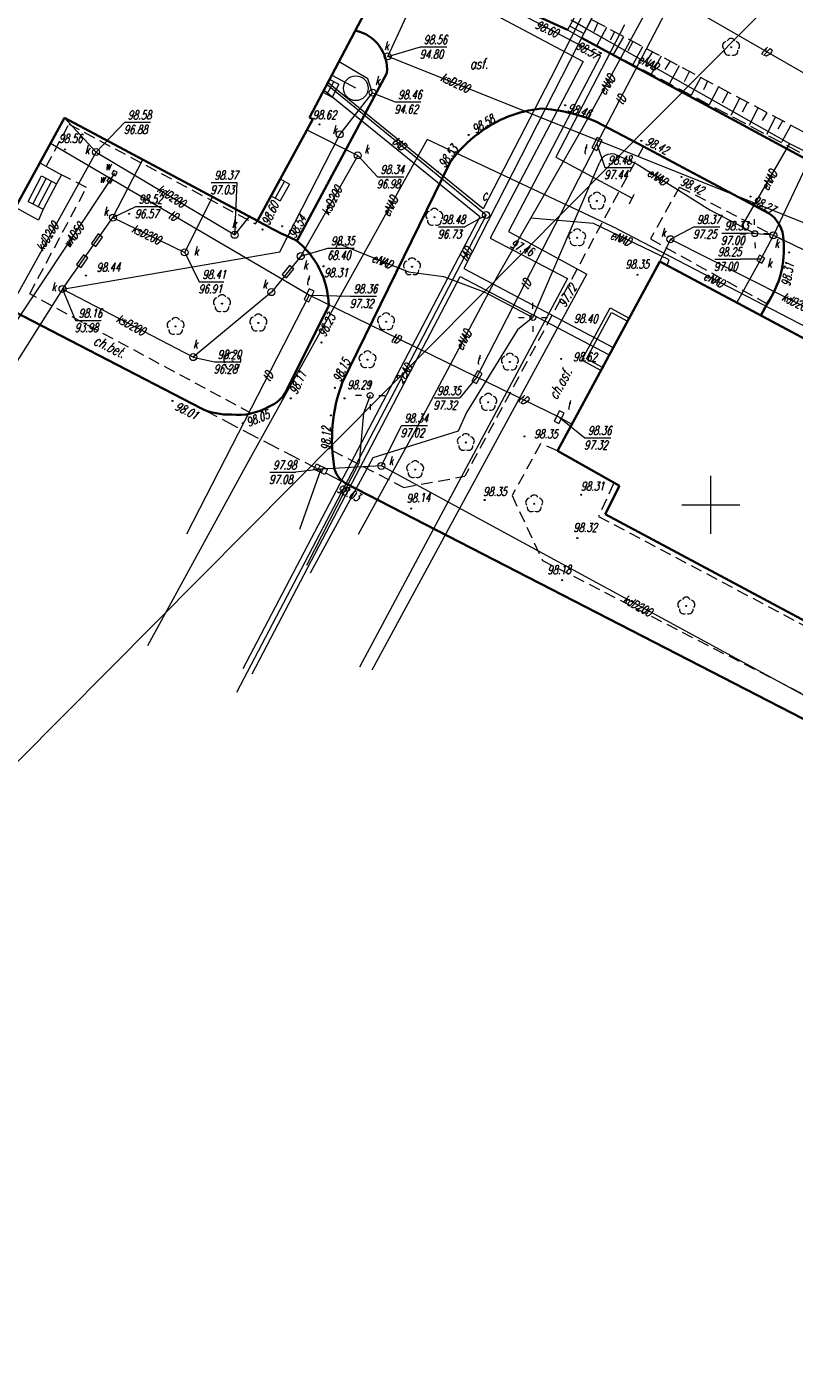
# Model space of a CAD drawing. Header units: metres. Extents: x 7501691 to 7504871, y 5814048 to 5814963.
# Tile 11 of 90: x 7502091 to 7502157, y 5814375 to 5814491. Entities that reach past the tile are written whole.
import ezdxf
from ezdxf.enums import TextEntityAlignment as Align

# ---------------------------------------------------------------- set-up
doc = ezdxf.new("R2010")
doc.units = ezdxf.units.M
doc.header["$MEASUREMENT"] = 0
for name, pattern in [('1', [0]), ('11', [3, 2.5, -0.5]), ('BUD', [0]), ('KOC', [1.5, 1, -0.5]), ('KOJ', [0]), ('KOU', [2, 1.5, -0.5]), ('SCH', [0]), ('UEB', [0]), ('UPC', [0]), ('UPE', [0]), ('UPG', [0]), ('UPK', [0]), ('UPT', [0]), ('UPW', [0]), ('WJD', [0]), ('WSD', [1.75, 1.25, -0.5]), ('WSQ', [1.75, 1.25, -0.5])]:
    doc.linetypes.add(name, pattern=pattern)
doc.layers.get('0').update_dxf_attribs({"linetype": 'CONTINUOUS'})
for name, color, linetype, lineweight in [('EBTPO_L_2', 7, 'CONTINUOUS', 15), ('EBTPO_L_6', 7, 'WJD', 18), ('EBUPP_L_1', 7, 'BUD', 35), ('EBUPP_L_3', 7, '1', 35), ('KRZYZE_L_0', 7, '1', 18), ('SDROK_T_0', 7, 'CONTINUOUS', 18), ('SDROK_T_1', 7, 'CONTINUOUS', 18), ('SDRPK_L_0', 7, 'KOJ', 35), ('SDRPK_L_1', 7, '11', 15), ('SDRPK_L_2', 7, 'KOC', 18), ('SDRPK_L_3', 7, 'KOJ', 35), ('SDRPK_L_5', 7, '11', 18), ('SZZPZ_T_0', 3, 'CONTINUOUS', 18), ('UCCOA_T_0', 6, 'CONTINUOUS', 18), ('UCCOC_T_0', 6, 'CONTINUOUS', 15), ('UCCOO_T_0', 6, 'CONTINUOUS', 15), ('UCCPA_T_1', 6, 'CONTINUOUS', 18), ('UCCPOR_L_1', 6, 'UPC', 18), ('UEEOO_T_0', 1, 'CONTINUOUS', 15), ('UEEPA_T_1', 7, 'CONTINUOUS', 18), ('UEEPA_T_2', 1, 'CONTINUOUS', 18), ('UEEPA_T_3', 1, 'CONTINUOUS', 18), ('UEEPON_L_0', 1, 'UEB', 15), ('UEEPON_L_1', 1, 'UEB', 15), ('UGGPON_L_1', 2, 'UPG', 15), ('UKKOA_T_0', 3, 'CONTINUOUS', 15), ('UKKOA_T_2', 34, 'CONTINUOUS', 15), ('UKKOC_T_0', 3, 'CONTINUOUS', 15), ('UKKOC_T_2', 34, 'CONTINUOUS', 15), ('UKKOO_T_0', 3, 'CONTINUOUS', 15), ('UKKOO_T_2', 34, 'CONTINUOUS', 15), ('UKKPA_L_5', 14, '11', 18), ('UKKPA_T_1', 7, 'CONTINUOUS', 18), ('UKKPA_T_5', 7, 'CONTINUOUS', 18), ('UKKPOD_L_1', 3, 'UPK', 18), ('UKKPOR_L_1', 34, 'UPK', 18), ('UTTOA_T_0', 30, 'CONTINUOUS', 15), ('UTTOC_T_0', 30, 'CONTINUOUS', 15), ('UTTOO_T_0', 30, 'CONTINUOUS', 15), ('UTTPA_T_1', 30, 'CONTINUOUS', 18), ('UTTPO_L_1', 30, 'UPT', 15), ('UWWOA_T_0', 150, 'CONTINUOUS', 15), ('UWWOO_T_0', 150, 'CONTINUOUS', 15), ('UWWPA_T_1', 7, 'CONTINUOUS', 18), ('UWWPO_L_1', 150, 'UPW', 15), ('WUKOS_T_1', 7, 'CONTINUOUS', 15), ('WUKPS_L_6', 7, 'WSQ', 18), ('WWRPH_T_0', 7, 'CONTINUOUS', 15), ('WWRPH_T_1', 7, 'CONTINUOUS', 18)]:
    doc.layers.add(name, color=color, linetype=linetype, lineweight=lineweight)
doc.styles.get("Standard").update_dxf_attribs({"font": 'Simplex.SHX', "width": 0.75})

# ---------------------------------------------------------------- blocks, each defined once
blk = doc.blocks.new('DLI')
at = {"color": 8, "linetype": 'Continuous', "lineweight": 5}
blk.add_circle((0, 0), 0.045, dxfattribs=at)
for centre, start, end in [((-0.36, 0.12), 102.1445, 221.86), ((0, 0.38), 30.1401, 149.8599), ((0.36, 0.12), 318.14, 77.8555), ((-0.22, -0.3), 174.1482, 293.8542), ((0.22, -0.3), 246.1458, 5.8518)]:
    blk.add_arc(centre, 0.375, start, end, dxfattribs=at)
blk = doc.blocks.new('WLZ')
at = {"linetype": 'Continuous'}
blk.add_circle((0, 0), 0.3, dxfattribs=at)
blk = doc.blocks.new('SLS')
at = {"linetype": 'Continuous'}
blk.add_circle((0, 0), 0.25, dxfattribs=at)
blk = doc.blocks.new('LAT')
at = {"linetype": 'Continuous'}
for p, q in [((0, 0.75), (0, 1.25)), ((-1.25, 0), (-0.75, 0)), ((0.75, 0), (1.25, 0)), ((0, -0.75), (0, -1.25))]:
    blk.add_line(p, q, dxfattribs=at)
blk = doc.blocks.new('WLD')
at = {"linetype": 'Continuous'}
for p, q in [((0.5, 0.23), (-0.5, 0.23)), ((-0.5, 0.23), (-0.5, -0.23)), ((0.5, -0.23), (0.5, 0.23)), ((-0.5, -0.23), (0.5, -0.23))]:
    blk.add_line(p, q, dxfattribs=at)
blk = doc.blocks.new('KRA')
at = {"linetype": 'Continuous'}
for p, q in [((-0.525, -0.25), (-0.525, 0.25)), ((-0.525, 0.25), (0.525, 0.25)), ((-0.175, -0.25), (-0.175, 0.25)), ((0.175, -0.25), (0.175, 0.25)), ((0.525, 0.25), (0.525, -0.25)), ((0.525, -0.25), (-0.525, -0.25))]:
    blk.add_line(p, q, dxfattribs=at)
blk = doc.blocks.new('WLM')
at = {"linetype": 'Continuous'}
for p, q in [((0.25, 0.25), (-0.25, 0.25)), ((-0.25, 0.25), (-0.25, -0.25)), ((0.25, -0.25), (0.25, 0.25)), ((-0.25, -0.25), (0.25, -0.25))]:
    blk.add_line(p, q, dxfattribs=at)
blk = doc.blocks.new('ZAS')
at = {"linetype": 'Continuous'}
for p, q in [((0.175, 0.175), (-0.175, 0.175)), ((-0.175, 0.175), (-0.175, -0.175)), ((0.175, -0.175), (0.175, 0.175)), ((-0.175, -0.175), (0.175, -0.175))]:
    blk.add_line(p, q, dxfattribs=at)
blk = doc.blocks.new('WSP')
at = {"linetype": 'Continuous'}
blk.add_circle((0, 0), 0.045, dxfattribs=at)

msp = doc.modelspace()

# ---------------------------------------------------------------- linework, layer by layer
at = {"color": 6, "linetype": 'Continuous'}
msp.add_lwpolyline([(7501690.64264, 5814853.18776), (7502800.37644, 5814047.53357), (7501712.58653, 5814047.53357), (7502621.69049, 5814962.90721)], dxfattribs=at)
at = {"layer": 'EBTPO_L_2', "linetype": 'SCH'}
for p, q in [((7502138.531, 5814492.38), (7502137.665, 5814490.819)), ((7502137.86368, 5814491.17713), (7502139.07563, 5814490.51061)), ((7502138.10622, 5814491.61431), (7502139.31113, 5814490.95165)), ((7502139.762, 5814491.796), (7502138.882, 5814490.148)), ((7502137.665, 5814490.819), (7502138.882, 5814490.148))]:
    msp.add_line(p, q, dxfattribs=at)
at = {"layer": 'EBTPO_L_6', "linetype": 'SCH'}
for p, q in [((7502117.2345, 5814486.55831), (7502118.02038, 5814486.14493)), ((7502116.65861, 5814485.46347), (7502117.4445, 5814485.05009)), ((7502117.57791, 5814486.37767), (7502117.00203, 5814485.28283)), ((7502118.02038, 5814486.14493), (7502117.4445, 5814485.05009)), ((7502092.31723, 5814479.38611), (7502094.17292, 5814478.36268)), ((7502091.30522, 5814476.07608), (7502092.44793, 5814478.27928)), ((7502092.86392, 5814478.06352), (7502091.7212, 5814475.86032)), ((7502093.30772, 5814477.83333), (7502092.16501, 5814475.63013)), ((7502092.44793, 5814478.27928), (7502093.75153, 5814477.60315)), ((7502093.75153, 5814477.60315), (7502092.60881, 5814475.39995)), ((7502094.17292, 5814478.36268), (7502093.75153, 5814477.60315)), ((7502113.3399, 5814477.80931), (7502112.54584, 5814476.35492)), ((7502112.97403, 5814478.00907), (7502113.77871, 5814477.56973)), ((7502113.77871, 5814477.56973), (7502112.98465, 5814476.11534)), ((7502112.17997, 5814476.55468), (7502112.98465, 5814476.11534)), ((7502092.19915, 5814474.47592), (7502090.21413, 5814475.56984)), ((7502091.30522, 5814476.07608), (7502092.60881, 5814475.39995)), ((7502092.60881, 5814475.39995), (7502092.19915, 5814474.47592)), ((7502138.91012, 5814462.42766), (7502141.34328, 5814466.92901)), ((7502141.34328, 5814466.92901), (7502142.97156, 5814466.04885)), ((7502139.31664, 5814462.5489), (7502141.46452, 5814466.52248)), ((7502141.46452, 5814466.52248), (7502142.82892, 5814465.78497)), ((7502140.5384, 5814461.5475), (7502138.91012, 5814462.42766)), ((7502140.68104, 5814461.81138), (7502139.31664, 5814462.5489))]:
    msp.add_line(p, q, dxfattribs=at)
at = {"layer": 'EBUPP_L_1', "linetype": 'BUD'}
for p, q in [((7502094.4531, 5814483.26186), (7502086.72915, 5814469.24601)), ((7502111.01688, 5814474.42438), (7502094.4531, 5814483.26186)), ((7502111.01688, 5814474.42438), (7502115.77499, 5814483.13927)), ((7502115.51171, 5814483.28302), (7502115.77499, 5814483.13927)), ((7502145.60799, 5814470.92625), (7502136.81351, 5814454.65645)), ((7502193.97435, 5814445.06853), (7502145.60799, 5814470.92625)), ((7502136.81351, 5814454.65645), (7502142.13647, 5814451.6326)), ((7502142.13647, 5814451.6326), (7502140.90399, 5814449.19365)), ((7502140.90399, 5814449.19365), (7502178.58449, 5814429.08766))]:
    msp.add_line(p, q, dxfattribs=at)
at = {"layer": 'EBUPP_L_3', "linetype": 'BUD'}
msp.add_line((7502121.54753, 5814494.75805), (7502115.51171, 5814483.28302), dxfattribs=at)
at = {"layer": 'KRZYZE_L_0', "linetype": '1'}
for p, q in [((7502150, 5814447.5), (7502150, 5814452.5)), ((7502147.5, 5814450), (7502152.5, 5814450))]:
    msp.add_line(p, q, dxfattribs=at)
at = {"layer": 'SDRPK_L_0', "linetype": 'KOJ'}
for p, q in [((7501893.80436, 5814568.31939), (7502106.20799, 5814458.27221)), ((7502134.65463, 5814492.20039), (7502137.665, 5814490.819)), ((7502138.882, 5814490.148), (7502173.30813, 5814471.51862)), ((7502144.20453, 5814480.79305), (7502140.11159, 5814482.95018)), ((7502154.95038, 5814475.07233), (7502144.20453, 5814480.79305)), ((7502127.56242, 5814479.38653), (7502118.30742, 5814460.49092)), ((7502113.50001, 5814459.78122), (7502117.15045, 5814467.14108)), ((7502154.83566, 5814467.28508), (7502154.29841, 5814466.28016)), ((7502118.57979, 5814451.86981), (7502169.47, 5814425.67))]:
    msp.add_line(p, q, dxfattribs=at)
for centre, radius, start, end in [((7502136.37332, 5814473.82399), 10.2737, 95.3865562, 127.8193599), ((7502134.52514, 5814469.69746), 14.38203, 67.1430084, 86.477103), ((7502135.57795, 5814474.01396), 9.64951, 124.7788861, 146.1672057), ((7502153.47396, 5814472.72894), 2.76971, 0.3275069, 57.7876427), ((7502125.67759, 5814499.43968), 28.99486, 239.6267327, 246.9429406), ((7502109.82243, 5814466.97461), 7.32992, 1.3013313, 52.1323169), ((7502147.94842, 5814471.97259), 8.33107, 325.7604861, 5.3181759), ((7502131.77235, 5814455.55904), 14.33973, 159.8834442, 190.1193811), ((7502111.03705, 5814461.0608), 2.77552, 290.9704974, 332.5469108), ((7502108.64692, 5814463.81315), 6.05396, 246.2425299, 271.2672602), ((7502109.34523, 5814462.97861), 5.24838, 263.8263531, 300.7713049), ((7502119.62844, 5814453.64814), 2.06449, 197.1449328, 239.4728725)]:
    msp.add_arc(centre, radius, start, end, dxfattribs=at)
at = {"layer": 'SDRPK_L_1', "linetype": 'KOU'}
msp.add_line((7502106.20799, 5814458.27221), (7502118.57979, 5814451.86981), dxfattribs=at)
at = {"layer": 'SDRPK_L_2', "linetype": 'KOC'}
for p, q in [((7502144.20453, 5814480.79305), (7502128.85496, 5814452.46366)), ((7502147.30378, 5814477.31489), (7502144.8048, 5814472.8545)), ((7502147.30378, 5814477.31489), (7502156.24363, 5814472.74477)), ((7502117.45944, 5814454.68236), (7502123.61776, 5814451.50679))]:
    msp.add_line(p, q, dxfattribs=at)
at = {"layer": 'SDRPK_L_3', "linetype": 'KOJ'}
msp.add_line((7502114.42582, 5814472.71809), (7502122.15394, 5814487.10025), dxfattribs=at)
msp.add_arc((7502118.76936, 5814487.4227), 3.39991, 354.5578492, 78.782549, dxfattribs=at)
at = {"layer": 'SDRPK_L_5', "linetype": 'KOC'}
for p, q in [((7502092.87152, 5814479.08041), (7502094.8115, 5814482.7231)), ((7502094.8115, 5814482.7231), (7502110.86996, 5814474.14221)), ((7502091.44492, 5814468.13069), (7502096.33164, 5814477.27607)), ((7502096.33164, 5814477.27607), (7502094.17292, 5814478.36268)), ((7502110.86996, 5814474.14221), (7502111.01688, 5814474.42438)), ((7502144.8048, 5814472.8545), (7502154.83566, 5814467.28508)), ((7502110.51362, 5814457.86193), (7502091.44492, 5814468.13069)), ((7502135.35964, 5814455.24964), (7502132.90795, 5814450.80165)), ((7502136.81351, 5814454.65645), (7502135.35964, 5814455.24964)), ((7502123.61776, 5814451.50679), (7502128.85496, 5814452.46366)), ((7502141.64658, 5814451.84271), (7502140.35017, 5814449.01599)), ((7502132.90795, 5814450.80165), (7502135.52753, 5814445.23218)), ((7502140.35017, 5814449.01599), (7502163.89536, 5814436.5166)), ((7502135.52753, 5814445.23218), (7502158.1311, 5814433.63669))]:
    msp.add_line(p, q, dxfattribs=at)
at = {"layer": 'UCCOC_T_0', "linetype": 'Continuous', "lineweight": 0}
for p in [(7502126.59932, 5814473.89117), (7502130.67868, 5814474.9102)]:
    msp.add_line(p, (7502128.85216, 5814473.89153), dxfattribs=at)
at = {"layer": 'UCCPOR_L_1', "linetype": 'UPC'}
for p, q in [((7502122.21752, 5814497.03701), (7502139.01176, 5814488.09461)), ((7502123.84686, 5814497.3698), (7502140.50807, 5814488.59364)), ((7502141.47838, 5814497.12671), (7502136.21155, 5814486.6366)), ((7502142.25656, 5814496.76105), (7502133.68001, 5814479.90037)), ((7502139.01176, 5814488.09461), (7502131.03349, 5814472.92993)), ((7502140.50807, 5814488.59364), (7502132.59629, 5814473.49548)), ((7502136.21155, 5814486.6366), (7502130.44189, 5814475.44394)), ((7502130.14665, 5814474.76463), (7502116.78133, 5814485.56975)), ((7502130.44189, 5814475.44394), (7502117.11375, 5814486.25564)), ((7502133.68001, 5814479.90037), (7502128.76011, 5814470.32269)), ((7502130.14665, 5814474.76463), (7502109.773, 5814435.91761)), ((7502131.03349, 5814472.92993), (7502137.67985, 5814469.45116)), ((7502132.59629, 5814473.49548), (7502139.34725, 5814469.83872)), ((7502110.56283, 5814435.48129), (7502128.45574, 5814469.63091)), ((7502137.67985, 5814469.45116), (7502119.79513, 5814436.0622)), ((7502120.89252, 5814435.82961), (7502139.34725, 5814469.83872)), ((7502128.45574, 5814469.63091), (7502141.26934, 5814462.89973)), ((7502128.76011, 5814470.32269), (7502141.60882, 5814463.52778))]:
    msp.add_line(p, q, dxfattribs=at)
at = {"layer": 'UEEPON_L_0', "linetype": 'UPE'}
for p, q in [((7502120.71835, 5814459.41041), (7502120.14566, 5814457.87247)), ((7502120.14566, 5814457.87247), (7502119.77238, 5814453.65083)), ((7502119.77238, 5814453.65083), (7502115.25027, 5814444.79698))]:
    msp.add_line(p, q, dxfattribs=at)
at = {"layer": 'UEEPON_L_1', "linetype": 'UPE'}
for p, q in [((7502146.06352, 5814495.42291), (7502138.91625, 5814482.2868)), ((7502137.96133, 5814491.69093), (7502156.76364, 5814481.05528)), ((7502138.91625, 5814482.2868), (7502131.63589, 5814469.61621)), ((7502125.60706, 5814481.39374), (7502110.14891, 5814453.55844)), ((7502141.95529, 5814473.72071), (7502125.60706, 5814481.39374)), ((7502156.76364, 5814481.05528), (7502152.62465, 5814473.91612)), ((7502156.76364, 5814481.05528), (7502163.56847, 5814477.58324)), ((7502141.75551, 5814480.12579), (7502143.66511, 5814479.26879)), ((7502134.70633, 5814466.10916), (7502140.43201, 5814479.38388)), ((7502143.66511, 5814479.26879), (7502149.91368, 5814475.34696)), ((7502149.91368, 5814475.34696), (7502153.77188, 5814473.30823)), ((7502139.90808, 5814474.16722), (7502134.5302, 5814474.65342)), ((7502146.4254, 5814471.04948), (7502139.90808, 5814474.16722)), ((7502117.72633, 5814472.04703), (7502118.10778, 5814472.77775)), ((7502141.95529, 5814473.72071), (7502161.61678, 5814463.51556)), ((7502117.9617, 5814472.46923), (7502124.02315, 5814470.03548)), ((7502146.25661, 5814470.60781), (7502146.4254, 5814471.04948)), ((7502124.02315, 5814470.03548), (7502127.01599, 5814469.62029)), ((7502131.63589, 5814469.61621), (7502124.52812, 5814456.27876)), ((7502127.01599, 5814469.62029), (7502130.57013, 5814468.26995)), ((7502130.57013, 5814468.26995), (7502134.70633, 5814466.10916)), ((7502134.70633, 5814466.10916), (7502133.37908, 5814465.05691)), ((7502133.37908, 5814465.05691), (7502128.99083, 5814457.94005)), ((7502128.99083, 5814457.94005), (7502128.29277, 5814456.34379)), ((7502124.52812, 5814456.27876), (7502119.68708, 5814447.44513)), ((7502128.29277, 5814456.34379), (7502120.94422, 5814454.04815)), ((7502110.14891, 5814453.55844), (7502101.57216, 5814437.89486)), ((7502120.94422, 5814454.04815), (7502115.56234, 5814444.1441))]:
    msp.add_line(p, q, dxfattribs=at)
msp.add_arc((7502141.47669, 5814479.07172), 1.09032, 75.183392, 163.3635062, dxfattribs=at)
at = {"layer": 'UGGPON_L_1', "linetype": 'UPG'}
for p, q in [((7502142.58803, 5814491.25214), (7502136.68746, 5814479.8828)), ((7502136.68746, 5814479.8828), (7502143.23472, 5814476.37149)), ((7502143.0083, 5814475.8751), (7502143.40597, 5814476.69512))]:
    msp.add_line(p, q, dxfattribs=at)
at = {"layer": 'UKKOC_T_0', "linetype": 'Continuous', "lineweight": 0}
for p, q in [((7502097.15083, 5814480.31886), (7502099.61307, 5814482.88215)), ((7502099.61307, 5814482.88215), (7502101.83877, 5814482.8825)), ((7502107.0506, 5814477.69968), (7502109.2763, 5814477.70004)), ((7502109.06697, 5814473.21084), (7502109.2763, 5814477.70004)), ((7502146.5215, 5814472.83399), (7502148.54337, 5814473.89667)), ((7502148.54337, 5814473.89667), (7502150.76907, 5814473.89702)), ((7502121.67632, 5814453.34787), (7502123.39853, 5814456.82135)), ((7502123.39853, 5814456.82135), (7502125.65137, 5814456.82171)), ((7502116.45979, 5814453.07686), (7502114.3214, 5814452.80634)), ((7502112.0957, 5814452.80598), (7502114.3214, 5814452.80634))]:
    msp.add_line(p, q, dxfattribs=at)
at = {"layer": 'UKKOC_T_2', "linetype": 'Continuous', "lineweight": 0}
for p, q in [((7502122.22459, 5814488.54152), (7502125.04172, 5814489.35117)), ((7502125.04172, 5814489.35117), (7502127.29456, 5814489.35153)), ((7502120.92801, 5814485.41661), (7502122.85874, 5814484.62541)), ((7502122.85874, 5814484.62541), (7502125.08444, 5814484.62577)), ((7502119.64033, 5814480.03356), (7502121.34262, 5814478.20317)), ((7502121.34262, 5814478.20317), (7502123.59546, 5814478.20353)), ((7502098.60449, 5814474.68893), (7502100.55988, 5814475.64352)), ((7502100.55988, 5814475.64352), (7502102.78557, 5814475.64387)), ((7502150.93274, 5814473.3561), (7502153.15844, 5814473.35645)), ((7502155.37414, 5814473.16518), (7502153.15844, 5814473.35645)), ((7502104.77757, 5814471.69714), (7502106.0269, 5814469.18082)), ((7502114.75146, 5814471.37659), (7502117.08306, 5814472.07145)), ((7502117.08306, 5814472.07145), (7502119.33591, 5814472.07181)), ((7502150.33663, 5814471.11765), (7502152.56233, 5814471.11801)), ((7502154.29375, 5814471.10748), (7502152.56233, 5814471.11801)), ((7502106.0269, 5814469.18082), (7502108.14402, 5814469.18116)), ((7502094.26804, 5814468.5468), (7502095.38646, 5814465.85381)), ((7502095.38646, 5814465.85381), (7502097.58502, 5814465.85416)), ((7502105.50852, 5814462.69606), (7502107.33735, 5814462.3018)), ((7502107.33735, 5814462.3018), (7502109.56305, 5814462.30215))]:
    msp.add_line(p, q, dxfattribs=at)
at = {"layer": 'UKKPA_L_5', "linetype": 'UPK'}
msp.add_circle((7502119.48008, 5814485.80398), 1.06357, dxfattribs=at)
at = {"layer": 'UKKPOD_L_1', "linetype": 'UPK'}
for p, q in [((7502097.15083, 5814480.31886), (7502094.4531, 5814483.26186)), ((7502089.13119, 5814465.8067), (7502097.15083, 5814480.31886)), ((7502097.15083, 5814480.31886), (7502109.06697, 5814473.21084)), ((7502109.06697, 5814473.21084), (7502110.34872, 5814474.78087)), ((7502146.5215, 5814472.83399), (7502145.60799, 5814470.92625)), ((7502146.5215, 5814472.83399), (7502165.63191, 5814463.183)), ((7502116.45979, 5814453.07686), (7502114.6525, 5814447.88077)), ((7502121.67632, 5814453.34787), (7502116.45979, 5814453.07686)), ((7502196.25494, 5814412.84298), (7502121.67632, 5814453.34787))]:
    msp.add_line(p, q, dxfattribs=at)
at = {"layer": 'UKKPOR_L_1', "linetype": 'UPK'}
for p, q in [((7502122.22459, 5814488.54152), (7502126.97811, 5814498.78423)), ((7502165.51284, 5814494.59426), (7502155.37414, 5814473.16518)), ((7502120.51215, 5814486.61781), (7502118.0595, 5814488.07224)), ((7502162.02483, 5814472.62588), (7502122.22459, 5814488.54152)), ((7502119.48008, 5814485.80398), (7502117.4456, 5814486.90557)), ((7502120.92801, 5814485.41661), (7502120.51215, 5814486.61781)), ((7502118.10208, 5814481.84145), (7502120.92801, 5814485.41661)), ((7502115.28114, 5814482.23473), (7502119.64033, 5814480.03356)), ((7502112.95573, 5814471.74209), (7502118.10208, 5814481.84145)), ((7502098.60449, 5814474.68893), (7502101.16222, 5814479.68226)), ((7502119.64033, 5814480.03356), (7502114.75146, 5814471.37659)), ((7502104.77757, 5814471.69714), (7502107.16107, 5814476.48162)), ((7502094.26804, 5814468.5468), (7502098.60449, 5814474.68893)), ((7502098.60449, 5814474.68893), (7502104.77757, 5814471.69714)), ((7502155.37414, 5814473.16518), (7502154.29375, 5814471.10748)), ((7502155.37414, 5814473.16518), (7502161.15231, 5814470.38116)), ((7502094.26804, 5814468.5468), (7502112.95573, 5814471.74209)), ((7502114.75146, 5814471.37659), (7502112.22473, 5814468.28365)), ((7502154.29375, 5814471.10748), (7502152.23129, 5814467.38529)), ((7502094.26804, 5814468.5468), (7502072.40145, 5814434.00998)), ((7502105.50852, 5814462.69606), (7502094.26804, 5814468.5468)), ((7502112.22473, 5814468.28365), (7502105.50852, 5814462.69606))]:
    msp.add_line(p, q, dxfattribs=at)
at = {"layer": 'UTTOC_T_0', "linetype": 'Continuous', "lineweight": 0}
for p, q in [((7502140.21124, 5814481.01715), (7502140.89934, 5814479.0037)), ((7502140.89934, 5814479.0037), (7502143.17933, 5814479.00406)), ((7502115.46902, 5814468.01191), (7502119.03618, 5814467.94007)), ((7502119.03618, 5814467.94007), (7502121.26188, 5814467.94042)), ((7502129.89368, 5814460.96871), (7502128.43525, 5814459.18778)), ((7502126.20955, 5814459.18742), (7502128.43525, 5814459.18778)), ((7502136.96051, 5814457.54062), (7502139.16906, 5814455.7744)), ((7502139.16906, 5814455.7744), (7502141.39476, 5814455.77476))]:
    msp.add_line(p, q, dxfattribs=at)
at = {"layer": 'UTTPO_L_1', "linetype": 'UPT'}
for p, q in [((7502140.21124, 5814481.01715), (7502146.76005, 5814493.59202)), ((7502146.76005, 5814493.59202), (7502167.81984, 5814481.41884)), ((7502130.67868, 5814474.9102), (7502117.02233, 5814486.08936)), ((7502115.46902, 5814468.01191), (7502093.24121, 5814481.06275)), ((7502129.89368, 5814460.96871), (7502140.21124, 5814481.01715)), ((7502130.67868, 5814474.9102), (7502123.46918, 5814461.04666)), ((7502115.46902, 5814468.01191), (7502104.9353, 5814447.47644)), ((7502129.89368, 5814460.96871), (7502115.46902, 5814468.01191)), ((7502123.46918, 5814461.04666), (7502109.23712, 5814433.88078)), ((7502136.96051, 5814457.54062), (7502129.89368, 5814460.96871)), ((7502136.96051, 5814457.54062), (7502138.05324, 5814456.94995))]:
    msp.add_line(p, q, dxfattribs=at)
at = {"layer": 'UWWPO_L_1', "linetype": 'UPW'}
for p, q in [((7502098.74852, 5814478.50474), (7502098.33296, 5814477.88118)), ((7502098.33296, 5814477.88118), (7502076.93773, 5814445.72662))]:
    msp.add_line(p, q, dxfattribs=at)
at = {"layer": 'WUKPS_L_6', "linetype": 'WSD'}
msp.add_line((7502139.80173, 5814491.68317), (7502159.99559, 5814480.98192), dxfattribs=at)
at = {"layer": 'WUKPS_L_6', "linetype": '1'}
for p, q in [((7502140.27832, 5814491.41826), (7502139.92773, 5814490.65182)), ((7502141.01878, 5814491.02869), (7502140.16173, 5814489.43085)), ((7502141.72027, 5814490.63912), (7502141.35669, 5814489.92464)), ((7502142.49971, 5814490.22358), (7502141.60369, 5814488.69068)), ((7502143.30512, 5814489.80805), (7502142.86361, 5814489.02861)), ((7502144.13652, 5814489.35355), (7502143.26648, 5814487.79467)), ((7502144.95493, 5814488.91204), (7502144.6173, 5814488.35343)), ((7502145.72137, 5814488.54845), (7502144.85133, 5814486.9636)), ((7502146.47483, 5814488.10693), (7502146.05928, 5814487.40543)), ((7502147.28024, 5814487.73036), (7502146.44916, 5814486.21046)), ((7502148.13763, 5814487.22391), (7502147.69613, 5814486.35354)), ((7502149.15088, 5814486.74346), (7502148.31981, 5814485.19758)), ((7502149.72248, 5814486.40583), (7502149.37188, 5814485.67836)), ((7502150.6578, 5814485.91238), (7502149.8527, 5814484.37949)), ((7502151.50218, 5814485.49685), (7502150.96977, 5814484.50956)), ((7502152.50246, 5814484.97743), (7502151.71034, 5814483.45753)), ((7502153.15199, 5814484.60084), (7502152.6975, 5814483.75645)), ((7502154.03535, 5814484.10738), (7502153.2952, 5814482.61347)), ((7502154.8018, 5814483.70482), (7502154.42521, 5814483.02931)), ((7502155.51629, 5814483.27629), (7502154.77612, 5814481.83433)), ((7502156.19178, 5814483.02959), (7502155.75026, 5814482.27613)), ((7502156.8673, 5814482.64002), (7502156.11414, 5814481.18507))]:
    msp.add_line(p, q, dxfattribs=at)
at = {"layer": 'WUKPS_L_6', "linetype": 'WSQ'}
msp.add_line((7502159.19478, 5814479.48121), (7502138.882, 5814490.148), dxfattribs=at)

# ---------------------------------------------------------------- block references
at = {"layer": 'SZZPZ_T_0', "rotation": 0.0091424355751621}
for p in [(7502151.74094, 5814489.32385), (7502140.206, 5814476.11548), (7502126.23995, 5814474.71662), (7502138.51061, 5814472.95617), (7502124.31196, 5814470.45992), (7502107.97681, 5814467.302), (7502103.98676, 5814465.33943), (7502111.10287, 5814465.63985), (7502122.08477, 5814465.73762), (7502108.87545, 5814462.34744), (7502120.48916, 5814462.47856), (7502132.72631, 5814462.281), (7502130.8647, 5814458.82238), (7502128.93659, 5814455.36375), (7502124.58082, 5814453.03534), (7502134.81445, 5814450.09558), (7502147.88708, 5814441.31652)]:
    msp.add_blockref('DLI', p, dxfattribs=at)
at = {"layer": 'UCCPA_T_1', "rotation": 0.0091424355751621}
msp.add_blockref('WLZ', (7502130.67868, 5814474.9102), dxfattribs=at)
at = {"layer": 'UEEPA_T_1'}
for name, rotation in [('LAT', 359.9191008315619), ('SLS', 0.0091424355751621)]:
    msp.add_blockref(name, (7502134.70633, 5814466.10916), dxfattribs=dict(at, rotation=rotation))
at = {"layer": 'UEEPA_T_2'}
for name, rotation in [('LAT', 359.5194569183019), ('SLS', 0.0091424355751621)]:
    msp.add_blockref(name, (7502120.71835, 5814459.41041), dxfattribs=dict(at, rotation=rotation))
at = {"layer": 'UEEPA_T_3'}
for name, rotation in [('LAT', 1.232374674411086), ('SLS', 0.0091424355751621)]:
    msp.add_blockref(name, (7502153.77188, 5814473.30823), dxfattribs=dict(at, rotation=rotation))
at = {"layer": 'UKKPA_T_1'}
for name, p, rotation in [('WLZ', (7502097.15083, 5814480.31886), 0.0091424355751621), ('WLZ', (7502109.06697, 5814473.21084), 0.0091424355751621), ('WLZ', (7502146.5215, 5814472.83399), 0.0091424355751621), ('KRA', (7502116.45979, 5814453.07686), 334.5822808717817), ('WLZ', (7502121.67632, 5814453.34787), 0.0091424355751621)]:
    msp.add_blockref(name, p, dxfattribs=dict(at, rotation=rotation))
at = {"layer": 'UKKPA_T_5'}
for name, p, rotation in [('WLZ', (7502122.22459, 5814488.54152), 0.0091424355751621), ('WLZ', (7502120.92801, 5814485.41661), 0.0091424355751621), ('WLZ', (7502118.10208, 5814481.84145), 0.0091424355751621), ('WLZ', (7502119.64033, 5814480.03356), 0.0091424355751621), ('WLZ', (7502098.60449, 5814474.68893), 0.0091424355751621), ('WLD', (7502097.22981, 5814472.74184), 53.60454402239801), ('WLZ', (7502155.37414, 5814473.16518), 0.0091424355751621), ('WLD', (7502095.95904, 5814470.94193), 54.82171105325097), ('WLZ', (7502104.77757, 5814471.69714), 0.0091424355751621), ('WLZ', (7502114.75146, 5814471.37659), 0.0091424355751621), ('WLD', (7502113.65444, 5814470.03375), 50.75343181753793), ('WLM', (7502154.29375, 5814471.10748), 331.0197225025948), ('WLZ', (7502094.26804, 5814468.5468), 0.0091424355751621), ('WLZ', (7502112.22473, 5814468.28365), 0.0091424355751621), ('WLZ', (7502105.50852, 5814462.69606), 0.0091424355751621)]:
    msp.add_blockref(name, p, dxfattribs=dict(at, rotation=rotation))
at = {"layer": 'UTTPA_T_1'}
for p, rotation in [((7502140.21124, 5814481.01715), 62.70970528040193), ((7502115.46902, 5814468.01191), 63.95580499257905), ((7502129.89368, 5814460.96871), 61.75954400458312), ((7502136.96051, 5814457.54062), 61.90303261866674)]:
    msp.add_blockref('WLD', p, dxfattribs=dict(at, rotation=rotation))
at = {"layer": 'UWWPA_T_1'}
for p, rotation in [((7502098.74852, 5814478.50474), 335.3623840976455), ((7502098.33296, 5814477.88118), 326.9853005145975)]:
    msp.add_blockref('ZAS', p, dxfattribs=dict(at, rotation=rotation))
at = {"layer": 'WWRPH_T_1', "rotation": 0.0091424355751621}
for p in [(7502137.47831, 5814484.33775), (7502116.36513, 5814482.69724), (7502129.18012, 5814481.79604), (7502144.02736, 5814481.29033), (7502094.46169, 5814480.54852), (7502126.52734, 5814478.63424), (7502147.4715, 5814478.18596), (7502153.39935, 5814476.49331), (7502099.99498, 5814475.017), (7502113.14872, 5814473.94649), (7502111.45518, 5814473.66396), (7502156.73086, 5814471.69533), (7502116.70582, 5814470.50342), (7502096.26994, 5814469.70981), (7502143.69051, 5814469.77384), (7502116.53753, 5814463.95483), (7502137.14313, 5814462.54679), (7502117.66722, 5814460.05974), (7502103.7235, 5814458.92845), (7502113.88501, 5814459.15589), (7502118.51416, 5814459.15663), (7502117.32889, 5814457.68866), (7502109.76429, 5814457.01001), (7502133.98284, 5814455.88482), (7502138.85894, 5814450.87256), (7502124.23779, 5814449.68471), (7502130.56041, 5814450.41961), (7502138.52082, 5814447.1466), (7502137.22299, 5814443.53339)]:
    msp.add_blockref('WSP', p, dxfattribs=at)

# ---------------------------------------------------------------- texts
at = {"layer": 'SDROK_T_0', "oblique": 15, "width": 0.7}
msp.add_text('asf.', height=0.9, rotation=0.383628, dxfattribs=at).set_placement((7502130.06589, 5814487.90655), align=Align.MIDDLE)
at = {"layer": 'SDROK_T_1', "lineweight": 9, "oblique": 15, "width": 0.7}
for s, rotation, p in [('ch.bet.', 334.0668611, (7502098.32904, 5814463.60937)), ('ch.asf.', 61.1536243, (7502137.03766, 5814460.43531))]:
    msp.add_text(s, height=0.9, rotation=rotation, dxfattribs=at).set_placement(p, align=Align.MIDDLE)
at = {"layer": 'UCCOA_T_0', "oblique": 15, "width": 0.7}
msp.add_text('c', height=0.9, rotation=0.0091424, dxfattribs=at).set_placement((7502130.30438, 5814476.17791))
at = {"layer": 'UCCOC_T_0', "lineweight": 9, "oblique": 15, "width": 0.7}
for s, p in [('98.48', (7502126.86711, 5814474.89121)), ('96.73', (7502126.53237, 5814473.64116))]:
    msp.add_text(s, height=0.75, rotation=0.0091424, dxfattribs=at).set_placement(p, align=Align.TOP_LEFT)
for s, rotation, p in [('97.46', 335.6154153, (7502132.69145, 5814472.17711)), ('97.72', 59.1714487, (7502137.48074, 5814466.92389))]:
    msp.add_text(s, height=0.75, rotation=rotation, dxfattribs=at).set_placement(p)
at = {"layer": 'UCCOO_T_0', "lineweight": 9, "oblique": 15, "width": 0.7}
msp.add_text('2cAD', height=0.75, rotation=59.1714487, dxfattribs=at).set_placement((7502123.62709, 5814461.2753), align=Align.MIDDLE)
at = {"layer": 'UEEOO_T_0', "lineweight": 9, "oblique": 15, "width": 0.7}
for rotation, p in [(332.3370816, (7502144.61735, 5814488.00272)), (59.7528617, (7502141.05421, 5814486.11332)), (326.5437903, (7502145.41496, 5814478.17925)), (63.1548697, (7502154.99758, 5814477.91155)), (63.4442511, (7502122.41569, 5814475.6737)), (336.8105635, (7502142.26302, 5814472.90605)), (337.6804957, (7502121.74767, 5814470.95054)), (333.9795662, (7502150.27758, 5814469.34925)), (61.8960931, (7502128.73751, 5814464.17704))]:
    msp.add_text('eNAD', height=0.75, rotation=rotation, dxfattribs=at).set_placement(p, align=Align.MIDDLE)
at = {"layer": 'UKKOA_T_0', "lineweight": 9, "oblique": 15, "width": 0.7}
for p in [(7502096.1886, 5814480.15036), (7502108.82579, 5814473.79273), (7502145.71923, 5814473.0417), (7502122.31149, 5814453.40643)]:
    msp.add_text('k', height=0.75, rotation=0.0091424, dxfattribs=at).set_placement(p)
at = {"layer": 'UKKOA_T_2', "lineweight": 9, "oblique": 15, "width": 0.7}
for p in [(7502121.91529, 5814489.076), (7502121.14405, 5814486.07755), (7502117.46612, 5814481.85798), (7502120.20976, 5814480.19576), (7502097.7856, 5814474.8509), (7502155.46958, 5814472.09528), (7502105.55906, 5814471.44371), (7502114.95324, 5814470.23978), (7502154.84636, 5814470.41174), (7502093.31828, 5814468.36584), (7502111.46194, 5814468.59735), (7502105.49801, 5814463.44217)]:
    msp.add_text('k', height=0.75, rotation=0.0091424, dxfattribs=at).set_placement(p)
at = {"layer": 'UKKOC_T_0', "lineweight": 9, "oblique": 15, "width": 0.7}
for s, p in [('98.58', (7502099.88086, 5814483.88219)), ('96.88', (7502099.54612, 5814482.63214)), ('98.37', (7502107.31839, 5814478.69972)), ('97.03', (7502106.98366, 5814477.44967)), ('98.37', (7502148.81116, 5814474.89671)), ('97.25', (7502148.47643, 5814473.64665)), ('98.34', (7502123.66632, 5814457.82139)), ('97.02', (7502123.33158, 5814456.57134)), ('97.98', (7502112.36349, 5814453.80602)), ('97.08', (7502112.02876, 5814452.55597))]:
    msp.add_text(s, height=0.75, rotation=0.0091424, dxfattribs=at).set_placement(p, align=Align.TOP_LEFT)
at = {"layer": 'UKKOC_T_2', "lineweight": 9, "oblique": 15, "width": 0.7}
for s, p in [('98.56', (7502125.30951, 5814490.35121)), ('94.80', (7502124.97477, 5814489.10116)), ('98.46', (7502123.12653, 5814485.62545)), ('94.62', (7502122.7918, 5814484.3754)), ('98.34', (7502121.61041, 5814479.20321)), ('96.98', (7502121.27567, 5814477.95316)), ('98.52', (7502100.82767, 5814476.64356)), ('96.57', (7502100.49293, 5814475.39351)), ('98.33', (7502151.20053, 5814474.35614)), ('98.35', (7502117.35085, 5814473.07149)), ('97.00', (7502150.8658, 5814473.10609)), ('68.40', (7502117.01612, 5814471.82144)), ('98.25', (7502150.60442, 5814472.1177)), ('97.00', (7502150.26968, 5814470.86764)), ('98.41', (7502106.29468, 5814470.18086)), ('96.91', (7502105.95995, 5814468.93081)), ('98.16', (7502095.65425, 5814466.85386)), ('93.98', (7502095.31951, 5814465.6038)), ('98.20', (7502107.60514, 5814463.30184)), ('96.28', (7502107.2704, 5814462.05179))]:
    msp.add_text(s, height=0.75, rotation=0.0091424, dxfattribs=at).set_placement(p, align=Align.TOP_LEFT)
at = {"layer": 'UKKOO_T_0', "lineweight": 9, "oblique": 15, "width": 0.7}
for rotation, p in [(326.6313362, (7502103.62124, 5814476.53527)), (57.2097638, (7502092.96212, 5814473.06902)), (333.6965095, (7502157.37119, 5814467.36975)), (330.8748713, (7502143.70633, 5814441.34911))]:
    msp.add_text('kdD200', height=0.75, rotation=rotation, dxfattribs=at).set_placement(p, align=Align.MIDDLE)
at = {"layer": 'UKKOO_T_2', "lineweight": 9, "oblique": 15, "width": 0.7}
for rotation, p in [(335.3623858, (7502128.02392, 5814486.27333)), (62.9966279, (7502117.41508, 5814476.14883)), (334.687879, (7502101.48734, 5814473.25327)), (331.3987007, (7502100.15848, 5814465.47184))]:
    msp.add_text('ksD200', height=0.75, rotation=rotation, dxfattribs=at).set_placement(p, align=Align.MIDDLE)
at = {"layer": 'UTTOA_T_0', "lineweight": 9, "oblique": 15, "width": 0.7}
for p in [(7502139.02674, 5814480.20642), (7502115.18331, 5814468.93256), (7502129.84901, 5814462.11802), (7502137.63086, 5814458.22865)]:
    msp.add_text('t', height=0.75, rotation=0.0091424, dxfattribs=at).set_placement(p)
at = {"layer": 'UTTOC_T_0', "lineweight": 9, "oblique": 15, "width": 0.7}
for s, p in [('98.48', (7502141.16713, 5814480.00374)), ('97.44', (7502140.8324, 5814478.75369)), ('98.36', (7502119.30397, 5814468.94011)), ('97.32', (7502118.96923, 5814467.69005)), ('98.35', (7502126.47734, 5814460.18747)), ('97.32', (7502126.1426, 5814458.93741)), ('98.36', (7502139.43685, 5814456.77444)), ('97.32', (7502139.10211, 5814455.52439))]:
    msp.add_text(s, height=0.75, rotation=0.0091424, dxfattribs=at).set_placement(p, align=Align.TOP_LEFT)
at = {"layer": 'UTTOO_T_0', "lineweight": 9, "oblique": 15, "width": 0.7}
for s, rotation, p in [('tD', 330.9545591, (7502154.74153, 5814488.97943)), ('tD', 63.0134575, (7502142.25153, 5814484.8208)), ('tAD', 320.7197767, (7502123.20822, 5814481.04004)), ('tD', 330.651408, (7502103.78778, 5814474.84771)), ('tAD', 62.1120091, (7502128.96669, 5814471.54305)), ('tD', 61.9368011, (7502134.10429, 5814468.96883)), ('tD', 341.1559896, (7502122.91, 5814464.29291)), ('tD', 60.9546745, (7502111.91623, 5814461.04897)), ('tD', 328.8241923, (7502133.87312, 5814459.09263))]:
    msp.add_text(s, height=0.75, rotation=rotation, dxfattribs=at).set_placement(p, align=Align.MIDDLE)
at = {"layer": 'UWWOA_T_0', "lineweight": 9, "oblique": 15, "width": 0.7}
for p in [(7502097.90883, 5814478.77479), (7502097.431, 5814477.6732)]:
    msp.add_text('w', height=0.75, rotation=0.0091424, dxfattribs=at).set_placement(p)
at = {"layer": 'UWWOO_T_0', "lineweight": 9, "oblique": 15, "width": 0.7}
msp.add_text('wAD50', height=0.75, rotation=54.1271628, dxfattribs=at).set_placement((7502095.21001, 5814473.18576), align=Align.MIDDLE)
at = {"layer": 'WUKOS_T_1', "lineweight": 9, "oblique": 15, "width": 0.7}
for s, rotation, p in [('98.60', 335.0279166, (7502134.83769, 5814490.99384)), ('98.57', 330.3480178, (7502138.34258, 5814489.23384)), ('98.46', 342.3055958, (7502137.63017, 5814483.83498)), ('98.62', 0.0091424, (7502115.77499, 5814483.14227)), ('98.58', 31.0618872, (7502129.76828, 5814481.88304)), ('98.56', 0.0091424, (7502093.95005, 5814481.11815)), ('98.42', 332.8303971, (7502144.32161, 5814481.00839)), ('98.53', 54.0422499, (7502127.12626, 5814478.91214)), ('98.42', 333.6586668, (7502147.33745, 5814477.53072)), ('98.27', 331.9366737, (7502153.49206, 5814475.94471)), ('98.60', 65.0494549, (7502112.03314, 5814473.97097)), ('98.54', 60.6110614, (7502114.27329, 5814472.86374))]:
    msp.add_text(s, height=0.75, rotation=rotation, dxfattribs=at).set_placement(p)
msp.add_text('98.44', height=0.75, rotation=0.9258085, dxfattribs=at).set_placement((7502098.20843, 5814470.42425), align=Align.MIDDLE)
at = {"layer": 'WWRPH_T_0', "lineweight": 9, "oblique": 15, "width": 0.7}
for s, rotation, p in [('98.31', 0.0091424, (7502116.75845, 5814469.5827)), ('98.35', 0.0091424, (7502142.65304, 5814470.30254)), ('98.31', 80.0103012, (7502156.79202, 5814468.74674)), ('98.23', 63.4442511, (7502116.85849, 5814464.36879)), ('98.15', 64.3055107, (7502118.14551, 5814460.49665)), ('98.11', 63.7558171, (7502114.38815, 5814459.42979)), ('98.29', 0.0091424, (7502118.75394, 5814459.95122)), ('98.01', 333.479528, (7502103.86842, 5814458.2182)), ('98.05', 22.3270588, (7502110.26407, 5814456.70976)), ('98.12', 89.3333729, (7502117.2796, 5814454.69573)), ('98.31', 0.0091424, (7502138.82079, 5814451.22603)), ('98.03', 334.0033421, (7502117.79264, 5814451.14988)), ('98.32', 0.0091424, (7502138.18657, 5814447.68165))]:
    msp.add_text(s, height=0.75, rotation=rotation, dxfattribs=at).set_placement(p)
for s, rotation, p in [('98.40', 358.540351, (7502139.25006, 5814466.00815)), ('98.62', 359.3654069, (7502139.18409, 5814462.71608)), ('98.35', 359.4529004, (7502135.82661, 5814456.09818)), ('98.14', 2.6845822, (7502124.85399, 5814450.60967)), ('98.35', 0.0091424, (7502131.43801, 5814451.14277)), ('98.18', 0.6832001, (7502136.9591, 5814444.42653))]:
    msp.add_text(s, height=0.75, rotation=rotation, dxfattribs=at).set_placement(p, align=Align.MIDDLE)

doc.saveas('drawing.dxf')
